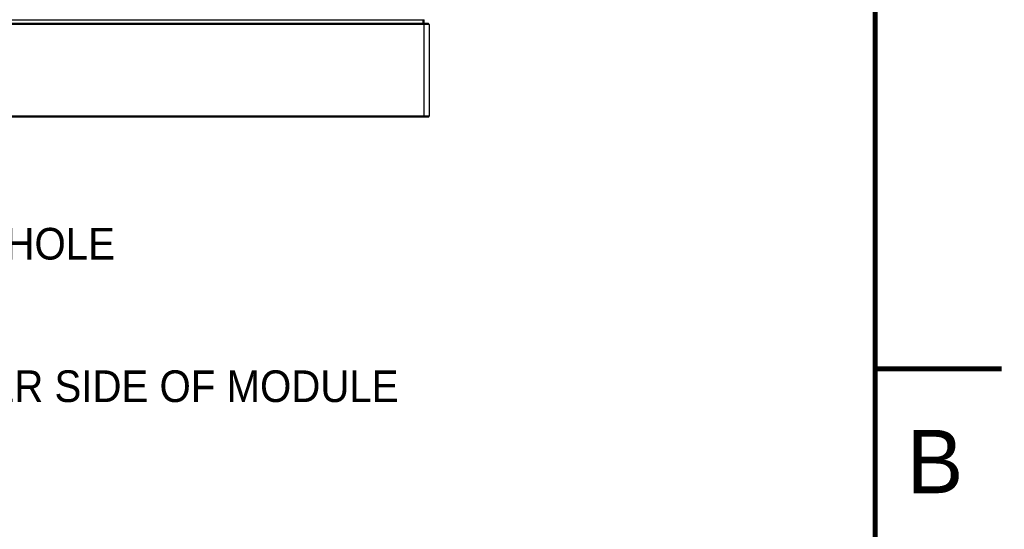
# Model space of a CAD drawing. Header units: inches. Extents: x 0 to 22, y 0 to 17.
# Tile 95 of 106: x 18.1 to 22, y 4.4 to 6.4. Entities that reach past the tile are written whole.
import ezdxf

# ---------------------------------------------------------------- set-up
doc = ezdxf.new("R2010")
doc.units = ezdxf.units.IN
doc.header["$LTSCALE"] = 1.21
doc.header["$MEASUREMENT"] = 0
doc.layers.get('0').update_dxf_attribs({"linetype": 'CONTINUOUS'})
doc.layers.add('DETAIL', color=7, linetype='CONTINUOUS')
doc.styles.get("Standard").update_dxf_attribs({"font": 'txt', "width": 0.95})
doc.styles.add('TEXTSTYLE_2', font='txt')

msp = doc.modelspace()

# ---------------------------------------------------------------- linework, layer by layer
at = {"color": 7, "linetype": 'CONTINUOUS'}
for p, q in [((14.1138, 6.3779), (19.7188, 6.3779)), ((19.7138, 6.3779), (19.7138, 6.3629)), ((19.7188, 5.9939), (19.7188, 6.3779)), ((19.7388, 6.3599), (14.0938, 6.3599)), ((19.7358, 6.3629), (14.0968, 6.3629)), ((19.7388, 6.3599), (19.7358, 6.3629)), ((19.7388, 6.3599), (19.7388, 5.9969)), ((19.7388, 5.9969), (14.0938, 5.9969)), ((19.7358, 5.9939), (14.0968, 5.9939)), ((19.7358, 5.9939), (19.7388, 5.9969))]:
    msp.add_line(p, q, dxfattribs=at)
at = {"color": 2, "linetype": 'CONTINUOUS', "const_width": 0.02}
for points in [[(21.5, 0.5), (21.5, 16.5)], [(22, 5), (21.5, 5)]]:
    msp.add_lwpolyline(points, dxfattribs=at)

# ---------------------------------------------------------------- texts
at = {"color": 2, "linetype": 'CONTINUOUS', "insert": (21.625, 4.7588), "char_height": 0.25, "width": 0.25, "attachment_point": 1, "line_spacing_factor": 0.9, "style": 'TEXTSTYLE_2'}
msp.add_mtext('B', dxfattribs=at)
at = {"layer": 'DETAIL', "color": 2, "linetype": 'CONTINUOUS', "insert": (16.4683, 5.5564), "char_height": 0.125, "width": 3.8, "attachment_point": 1, "line_spacing_factor": 0.9}
msp.add_mtext('M3 X 0.5 THREADED HOLE\\P0.14 [3.5] DEEP\\P2 PLACES\\PMIRRORED ON OTHER SIDE OF MODULE', dxfattribs=at)

doc.saveas('drawing.dxf')
